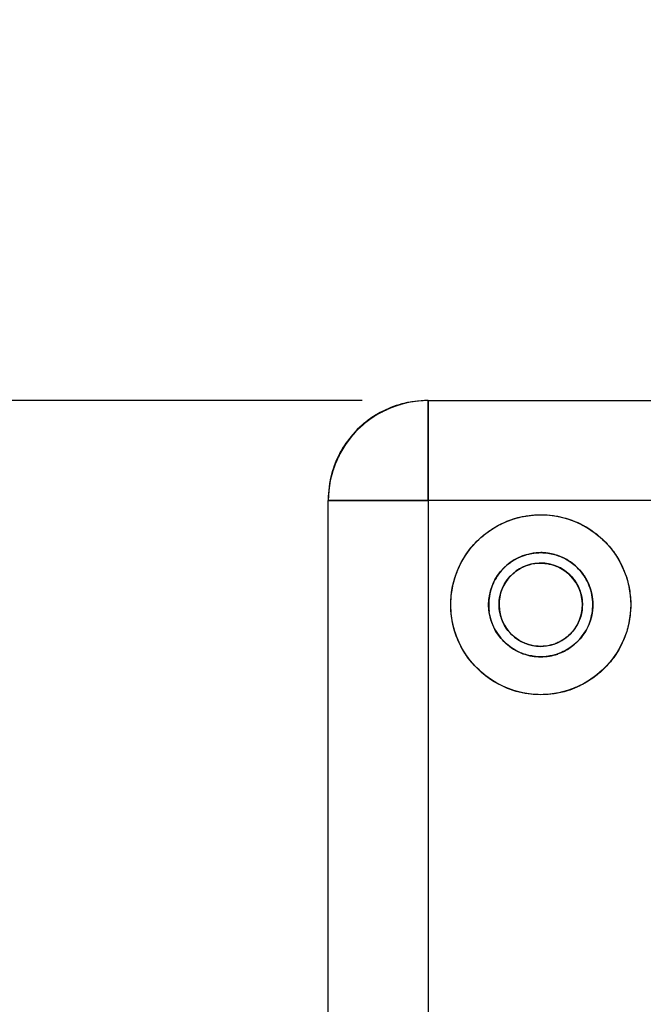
# Model space of a CAD drawing. Header units: inches. Extents: x 0.2 to 16.8, y 0.1 to 10.8.
# Tile 15 of 30: x 3 to 3.6, y 6.4 to 7.3. Entities that reach past the tile are written whole.
import ezdxf

# ---------------------------------------------------------------- set-up
doc = ezdxf.new("R2010")
doc.units = ezdxf.units.IN
doc.header["$LTSCALE"] = 0.935
doc.header["$MEASUREMENT"] = 0
doc.layers.get('0').update_dxf_attribs({"linetype": 'CONTINUOUS'})
doc.layers.add('DIMENSIONS', color=7, linetype='CONTINUOUS')
doc.styles.get("Standard").update_dxf_attribs({"font": 'txt', "width": 0.8})
doc.dimstyles.new('DIMSTYLE_1', dxfattribs={"dimtxt": 0.125, "dimasz": 0.18, "dimexe": 0.18, "dimexo": 0.0625, "dimgap": 0.09, "dimtad": 0, "dimtih": 1, "dimtoh": 1, "dimdec": 3, "dimzin": 4, "dimdsep": 46, "dimtxsty": 'STANDARD', "dimblk": '_FILLED', "dimblk1": '_FILLED', "dimblk2": '_FILLED', "dimcen": 0.09, "dimadec": 0, "dimazin": 0, "dimtp": 0.01, "dimtm": 0.01, "dimtfac": 1, "dimtdec": 3, "dimtofl": 0, "dimtmove": 0, "dimatfit": 3, "dimldrblk": '_FILLED', "dimfxl": 1, "dimtolj": 1, "dimtzin": 4, "dimarcsym": 0})

# ---------------------------------------------------------------- blocks, each defined once
blk = doc.blocks.new('_FILLED')
at = {"color": 0, "linetype": 'BYBLOCK'}
blk.add_solid([(0, 0), (-1, 0.1736), (-1, -0.1736)], dxfattribs=at)
blk = doc.blocks.new('*D3')
at = {"layer": 'DIMENSIONS', "color": 2, "linetype": 'CONTINUOUS'}
for p, q in [((2.27727, 6.93358), (2.27727, 7.29358)), ((3.3093, 6.93358), (2.15227, 6.93358)), ((3.54145, 5.74354), (2.15227, 5.74354)), ((2.27727, 5.74354), (2.27727, 5.38354))]:
    blk.add_line(p, q, dxfattribs=at)
at = {"layer": 'DIMENSIONS', "color": 2, "linetype": 'CONTINUOUS', "xscale": 0.18, "yscale": 0.18, "zscale": 0.18}
for p, rotation in [((2.27727, 6.93358), 270), ((2.27727, 5.74354), 90)]:
    blk.add_blockref('_FILLED', p, dxfattribs=dict(at, rotation=rotation))
at = {"layer": 'DIMENSIONS', "color": 2, "linetype": 'CONTINUOUS', "width": 0.8}
for s, p in [('1.190', (1.61477, 6.31297)), ('[', (2.23977, 6.31297)), ('30.23', (2.33977, 6.31297)), (']', (2.83977, 6.31297))]:
    blk.add_text(s, height=0.125, dxfattribs=at).set_placement(p)

msp = doc.modelspace()

# ---------------------------------------------------------------- linework, layer by layer
at = {"color": 9, "linetype": 'CONTINUOUS'}
for p, q in [((3.3718, 6.8391), (3.3718, 6.93358)), ((3.27731, 6.8391), (3.3718, 6.8391))]:
    msp.add_line(p, q, dxfattribs=at)
at = {"color": 3, "linetype": 'CONTINUOUS'}
for p, q in [((3.3718, 6.93358), (4.05682, 6.93358)), ((3.27731, 4.65012), (3.27731, 6.8391)), ((3.3718, 6.8391), (3.3718, 5.99339)), ((4.05682, 6.8391), (3.3718, 6.8391))]:
    msp.add_line(p, q, dxfattribs=at)
at = {"color": 7, "linetype": 'CONTINUOUS'}
for radius in [0.08504, 0.04921]:
    msp.add_circle((3.47809, 6.74067), radius, dxfattribs=at)
at = {"color": 6, "linetype": 'CONTINUOUS'}
for centre, radius, start, end in [((3.37107, 6.83978), 0.0938, 90, 180), ((3.3718, 6.8391), 0.09449, 90, 180), ((3.47806, 6.74067), 0.03937, 92.25847, 270)]:
    msp.add_arc(centre, radius, start, end, dxfattribs=at)
at = {"color": 7, "linetype": 'CONTINUOUS'}
msp.add_arc((3.47806, 6.74067), 0.03937, 270, 92.25847, dxfattribs=at)
at = {"color": 3, "linetype": 'CONTINUOUS'}
for points in [[(3.3718, 6.93358, 0.82026), (3.36364, 6.93358, 0.82026), (3.35542, 6.9325, 0.82026), (3.34747, 6.93039, 0.82026)], [(3.28057, 6.86369, 0.82026), (3.27841, 6.85565, 0.82026), (3.27731, 6.84735, 0.82026), (3.27731, 6.8391, 0.82026)]]:
    msp.add_open_spline(points, degree=3, dxfattribs=at)
at = {"linetype": 'CONTINUOUS'}
for points in [[(3.37107, 6.93358, 0.71789), (3.3632, 6.93358, 0.71789), (3.35527, 6.93257, 0.71789), (3.34758, 6.93059, 0.71789)], [(3.34758, 6.93059, 0.71789), (3.34731, 6.93052, 0.71789), (3.34704, 6.93044, 0.71789), (3.34676, 6.93037, 0.71789)], [(3.32437, 6.92112, 0.71789), (3.31794, 6.91743, 0.71789), (3.31196, 6.91298, 0.71789), (3.30658, 6.90789, 0.71789)], [(3.32568, 6.92187, 0.71789), (3.32524, 6.92162, 0.71789), (3.3248, 6.92138, 0.71789), (3.32437, 6.92112, 0.71789)], [(3.30494, 6.90631, 0.71789), (3.29957, 6.90097, 0.71789), (3.29485, 6.89497, 0.71789), (3.29091, 6.88849, 0.71789)], [(3.30658, 6.90789, 0.71789), (3.30603, 6.90737, 0.71789), (3.30548, 6.90684, 0.71789), (3.30494, 6.90631, 0.71789)], [(3.29091, 6.88849, 0.71789), (3.29065, 6.88805, 0.71789), (3.29039, 6.88762, 0.71789), (3.29013, 6.88718, 0.71789)], [(3.28049, 6.86412, 0.71789), (3.27836, 6.85617, 0.71789), (3.27727, 6.84795, 0.71789), (3.27727, 6.83978, 0.71789)], [(3.28073, 6.86499, 0.71789), (3.28065, 6.8647, 0.71789), (3.28057, 6.86441, 0.71789), (3.28049, 6.86412, 0.71789)], [(3.46145, 6.78696, 0.84585), (3.46617, 6.78865, 0.84585), (3.47115, 6.78964, 0.84585), (3.47616, 6.78984, 0.84585)], [(3.47616, 6.78984, 0.84585), (3.4768, 6.78987, 0.84585), (3.47745, 6.78988, 0.84585), (3.47809, 6.78988, 0.84585)], [(3.47809, 6.78988, 0.84585), (3.4788, 6.78988, 0.84585), (3.47951, 6.78987, 0.84585), (3.48022, 6.78983, 0.84585)], [(3.48022, 6.78983, 0.84585), (3.48459, 6.78964, 0.84585), (3.48894, 6.78884, 0.84585), (3.49311, 6.78751, 0.84585)], [(3.44741, 6.77916, 0.84585), (3.4478, 6.77947, 0.84585), (3.4482, 6.77977, 0.84585), (3.44859, 6.78007, 0.84585)], [(3.47806, 6.78004, 0.71789), (3.47863, 6.78004, 0.71789), (3.4792, 6.78003, 0.71789), (3.47976, 6.78, 0.71789)], [(3.47976, 6.78, 0.71789), (3.48375, 6.77982, 0.71789), (3.4877, 6.77903, 0.71789), (3.49144, 6.77768, 0.71789)], [(3.43587, 6.76595, 0.84585), (3.43656, 6.76711, 0.84585), (3.4373, 6.76824, 0.84585), (3.43809, 6.76934, 0.84585)], [(3.52119, 6.76442, 0.84585), (3.5228, 6.7615, 0.84585), (3.52411, 6.75842, 0.84585), (3.52509, 6.75524, 0.84585)], [(3.4293, 6.73425, 0.84585), (3.42909, 6.73585, 0.84585), (3.42896, 6.73746, 0.84585), (3.4289, 6.73908, 0.84585)], [(3.5273, 6.74049, 0.84585), (3.52728, 6.73706, 0.84585), (3.52691, 6.73362, 0.84585), (3.52619, 6.73027, 0.84585)], [(3.51693, 6.73452, 0.71789), (3.51623, 6.73016, 0.71789), (3.51481, 6.72589, 0.71789), (3.51272, 6.72199, 0.71789)], [(3.51709, 6.73563, 0.71789), (3.51704, 6.73526, 0.71789), (3.51699, 6.73489, 0.71789), (3.51693, 6.73452, 0.71789)], [(3.45034, 6.70006, 0.84585), (3.44626, 6.70287, 0.84585), (3.44258, 6.70631, 0.84585), (3.4395, 6.71018, 0.84585)], [(3.51881, 6.71306, 0.84585), (3.5159, 6.70882, 0.84585), (3.51231, 6.70501, 0.84585), (3.50825, 6.70183, 0.84585)], [(3.51978, 6.71454, 0.84585), (3.51947, 6.71404, 0.84585), (3.51914, 6.71355, 0.84585), (3.51881, 6.71306, 0.84585)], [(3.46562, 6.70331, 0.71789), (3.4654, 6.70338, 0.71789), (3.46518, 6.70346, 0.71789), (3.46496, 6.70354, 0.71789)], [(3.46096, 6.69452, 0.84585), (3.46075, 6.6946, 0.84585), (3.46055, 6.69468, 0.84585), (3.46035, 6.69476, 0.84585)]]:
    msp.add_open_spline(points, degree=3, dxfattribs=at)
at = {"color": 3, "linetype": 'CONTINUOUS'}
for points, knots in [([(3.3718, 6.93358, 0.82026), (3.3718, 6.93358, 0.83206), (3.3718, 6.92888, 0.85687), (3.3718, 6.90779, 0.88895), (3.3718, 6.87571, 0.91004), (3.3718, 6.8509, 0.91474), (3.3718, 6.8391, 0.91474)], [0, 0, 0, 0, 0.240108, 0.5, 0.759892, 1, 1, 1, 1]), ([(3.34747, 6.93039, 0.82026), (3.34393, 6.92945, 0.82026), (3.33607, 6.92687, 0.82026), (3.32862, 6.92326, 0.82026), (3.32465, 6.92098, 0.82026)], [0, 0, 0, 0, 0.444704, 1, 1, 1, 1]), ([(3.32793, 6.92278, 0.71789), (3.33088, 6.92433, 0.71789), (3.33661, 6.92696, 0.71789), (3.34259, 6.929, 0.71789), (3.34544, 6.92983, 0.71789)], [0, 0, 0, 0, 0.529285, 1, 1, 1, 1]), ([(3.32465, 6.92098, 0.82026), (3.31747, 6.91684, 0.82026), (3.30426, 6.90673, 0.82026), (3.29414, 6.89353, 0.82026), (3.29002, 6.88643, 0.82026)], [0, 0, 0, 0, 0.502172, 1, 1, 1, 1]), ([(3.29002, 6.88643, 0.82026), (3.28769, 6.8824, 0.82026), (3.28409, 6.87498, 0.82026), (3.2815, 6.86714, 0.82026), (3.28057, 6.86369, 0.82026)], [0, 0, 0, 0, 0.565343, 1, 1, 1, 1]), ([(3.3718, 6.8391, 0.91474), (3.36, 6.8391, 0.91474), (3.33518, 6.8391, 0.91004), (3.30311, 6.8391, 0.88895), (3.28201, 6.8391, 0.85687), (3.27731, 6.8391, 0.83206), (3.27731, 6.8391, 0.82026)], [0, 0, 0, 0, 0.240108, 0.5, 0.759892, 1, 1, 1, 1])]:
    msp.add_open_spline(points, degree=3, knots=knots, dxfattribs=at)
at = {"linetype": 'CONTINUOUS'}
for points, knots in [([(3.34676, 6.93037, 0.71789), (3.3433, 6.92944, 0.71789), (3.33607, 6.92706, 0.71789), (3.32919, 6.92381, 0.71789), (3.32568, 6.92187, 0.71789)], [0, 0, 0, 0, 0.472347, 1, 1, 1, 1]), ([(3.29013, 6.88718, 0.71789), (3.28772, 6.88306, 0.71789), (3.28417, 6.8758, 0.71789), (3.28161, 6.86815, 0.71789), (3.28073, 6.86499, 0.71789)], [0, 0, 0, 0, 0.593007, 1, 1, 1, 1]), ([(3.44859, 6.78007, 0.84585), (3.44965, 6.78086, 0.84585), (3.45366, 6.78361, 0.84585), (3.45809, 6.78576, 0.84585), (3.46145, 6.78696, 0.84585)], [0, 0, 0, 0, 0.271763, 1, 1, 1, 1]), ([(3.49311, 6.78751, 0.84585), (3.49705, 6.78624, 0.84585), (3.50203, 6.78394, 0.84585), (3.50649, 6.78088, 0.84585), (3.50754, 6.7801, 0.84585)], [0, 0, 0, 0, 0.759164, 1, 1, 1, 1]), ([(3.43809, 6.76934, 0.84585), (3.43935, 6.7711, 0.84585), (3.44223, 6.7746, 0.84585), (3.44556, 6.77768, 0.84585), (3.44741, 6.77916, 0.84585)], [0, 0, 0, 0, 0.476708, 1, 1, 1, 1]), ([(3.45156, 6.76979, 0.71789), (3.45327, 6.77134, 0.71789), (3.46094, 6.77719, 0.71789), (3.47067, 6.78004, 0.71789), (3.47806, 6.78004, 0.71789)], [0, 0, 0, 0, 0.240632, 1, 1, 1, 1]), ([(3.49144, 6.77768, 0.71789), (3.49411, 6.77672, 0.71789), (3.49838, 6.77464, 0.71789), (3.50217, 6.77186, 0.71789), (3.5036, 6.77063, 0.71789)], [0, 0, 0, 0, 0.597649, 1, 1, 1, 1]), ([(3.50754, 6.7801, 0.84585), (3.50985, 6.77838, 0.84585), (3.51381, 6.77483, 0.84585), (3.51715, 6.7707, 0.84585), (3.51853, 6.76872, 0.84585)], [0, 0, 0, 0, 0.544465, 1, 1, 1, 1]), ([(3.43121, 6.75564, 0.84585), (3.43228, 6.75899, 0.84585), (3.43382, 6.76247, 0.84585), (3.43573, 6.76573, 0.84585), (3.43587, 6.76595, 0.84585)], [0, 0, 0, 0, 0.930852, 1, 1, 1, 1]), ([(3.43963, 6.73221, 0.71789), (3.43891, 6.73549, 0.71789), (3.43828, 6.74225, 0.71789), (3.43991, 6.75186, 0.71789), (3.44366, 6.76053, 0.71789), (3.44791, 6.76624, 0.71789), (3.45079, 6.76909, 0.71789), (3.45156, 6.76979, 0.71789)], [0, 0, 0, 0, 0.24174, 0.485386, 0.705005, 0.924624, 1, 1, 1, 1]), ([(3.5036, 6.77063, 0.71789), (3.50471, 6.76968, 0.71789), (3.50775, 6.76679, 0.71789), (3.5103, 6.76343, 0.71789), (3.51171, 6.7611, 0.71789)], [0, 0, 0, 0, 0.348955, 1, 1, 1, 1]), ([(3.51853, 6.76872, 0.84585), (3.5193, 6.7676, 0.84585), (3.5202, 6.76618, 0.84585), (3.52103, 6.76471, 0.84585), (3.52119, 6.76442, 0.84585)], [0, 0, 0, 0, 0.805544, 1, 1, 1, 1]), ([(3.51171, 6.7611, 0.71789), (3.51186, 6.76085, 0.71789), (3.51215, 6.76037, 0.71789), (3.51243, 6.75988, 0.71789), (3.51256, 6.75964, 0.71789)], [0, 0, 0, 0, 0.51459, 1, 1, 1, 1]), ([(3.51256, 6.75964, 0.71789), (3.51388, 6.75724, 0.71789), (3.51562, 6.75308, 0.71789), (3.51664, 6.74872, 0.71789), (3.51692, 6.747, 0.71789)], [0, 0, 0, 0, 0.612827, 1, 1, 1, 1]), ([(3.4289, 6.73908, 0.84585), (3.42886, 6.74024, 0.84585), (3.42888, 6.74559, 0.84585), (3.42981, 6.75116, 0.84585), (3.43113, 6.7554, 0.84585), (3.43121, 6.75564, 0.84585)], [0, 0, 0, 0, 0.207384, 0.95469, 1, 1, 1, 1]), ([(3.51692, 6.747, 0.71789), (3.51718, 6.74541, 0.71789), (3.51756, 6.74163, 0.71789), (3.51738, 6.73781, 0.71789), (3.51709, 6.73563, 0.71789)], [0, 0, 0, 0, 0.425808, 1, 1, 1, 1]), ([(3.52509, 6.75524, 0.84585), (3.52513, 6.75513, 0.84585), (3.52587, 6.75271, 0.84585), (3.52642, 6.75023, 0.84585), (3.52678, 6.74784, 0.84585)], [0, 0, 0, 0, 0.044852, 1, 1, 1, 1]), ([(3.52678, 6.74784, 0.84585), (3.52703, 6.74609, 0.84585), (3.52726, 6.74364, 0.84585), (3.5273, 6.74118, 0.84585), (3.5273, 6.74049, 0.84585)], [0, 0, 0, 0, 0.718896, 1, 1, 1, 1]), ([(3.43426, 6.71827, 0.84585), (3.43249, 6.72172, 0.84585), (3.43055, 6.727, 0.84585), (3.42953, 6.73252, 0.84585), (3.4293, 6.73425, 0.84585)], [0, 0, 0, 0, 0.689584, 1, 1, 1, 1]), ([(3.46496, 6.70354, 0.71789), (3.46315, 6.70417, 0.71789), (3.45469, 6.70788, 0.71789), (3.44462, 6.71748, 0.71789), (3.4405, 6.72828, 0.71789), (3.43963, 6.73221, 0.71789)], [0, 0, 0, 0, 0.145055, 0.698504, 1, 1, 1, 1]), ([(3.52619, 6.73027, 0.84585), (3.52611, 6.72988, 0.84585), (3.52581, 6.72859, 0.84585), (3.52546, 6.7273, 0.84585), (3.52519, 6.7264, 0.84585)], [0, 0, 0, 0, 0.294761, 1, 1, 1, 1]), ([(3.51272, 6.72199, 0.71789), (3.51253, 6.72165, 0.71789), (3.51033, 6.71769, 0.71789), (3.50742, 6.71414, 0.71789), (3.50433, 6.71138, 0.71789)], [0, 0, 0, 0, 0.08451, 1, 1, 1, 1]), ([(3.52519, 6.7264, 0.84585), (3.52411, 6.7228, 0.84585), (3.52237, 6.71879, 0.84585), (3.5201, 6.71504, 0.84585), (3.51978, 6.71454, 0.84585)], [0, 0, 0, 0, 0.864449, 1, 1, 1, 1]), ([(3.4395, 6.71018, 0.84585), (3.43801, 6.71205, 0.84585), (3.43618, 6.71471, 0.84585), (3.43465, 6.71752, 0.84585), (3.43426, 6.71827, 0.84585)], [0, 0, 0, 0, 0.738607, 1, 1, 1, 1]), ([(3.50433, 6.71138, 0.71789), (3.50192, 6.70921, 0.71789), (3.49799, 6.70646, 0.71789), (3.49367, 6.70449, 0.71789), (3.49225, 6.70394, 0.71789)], [0, 0, 0, 0, 0.67695, 1, 1, 1, 1]), ([(3.47806, 6.7013, 0.71789), (3.47503, 6.7013, 0.71789), (3.47081, 6.70178, 0.71789), (3.46675, 6.70293, 0.71789), (3.46562, 6.70331, 0.71789)], [0, 0, 0, 0, 0.717083, 1, 1, 1, 1]), ([(3.49225, 6.70394, 0.71789), (3.49056, 6.70328, 0.71789), (3.48593, 6.70185, 0.71789), (3.48109, 6.7013, 0.71789), (3.47806, 6.7013, 0.71789)], [0, 0, 0, 0, 0.374463, 1, 1, 1, 1]), ([(3.50825, 6.70183, 0.84585), (3.50598, 6.70006, 0.84585), (3.50145, 6.6971, 0.84585), (3.49653, 6.69497, 0.84585), (3.49418, 6.69415, 0.84585)], [0, 0, 0, 0, 0.533433, 1, 1, 1, 1]), ([(3.46035, 6.69476, 0.84585), (3.45857, 6.69544, 0.84585), (3.45513, 6.69701, 0.84585), (3.45188, 6.69899, 0.84585), (3.45034, 6.70006, 0.84585)], [0, 0, 0, 0, 0.505996, 1, 1, 1, 1]), ([(3.47809, 6.69146, 0.84585), (3.4743, 6.69146, 0.84585), (3.46847, 6.69213, 0.84585), (3.46288, 6.69381, 0.84585), (3.46096, 6.69452, 0.84585)], [0, 0, 0, 0, 0.64882, 1, 1, 1, 1]), ([(3.49418, 6.69415, 0.84585), (3.49259, 6.6936, 0.84585), (3.48734, 6.69209, 0.84585), (3.48187, 6.69146, 0.84585), (3.47809, 6.69146, 0.84585)], [0, 0, 0, 0, 0.30744, 1, 1, 1, 1])]:
    msp.add_open_spline(points, degree=3, knots=knots, dxfattribs=at)
at = {"color": 7, "linetype": 'CONTINUOUS'}
for points, knots in [([(3.44308, 6.81817), (3.44562, 6.81932), (3.44839, 6.82041), (3.4512, 6.82134), (3.45136, 6.82139)], [0, 0, 0, 0, 0.942197, 1, 1, 1, 1]), ([(3.48914, 6.82497), (3.4923, 6.82456), (3.50364, 6.82243), (3.52223, 6.81473), (3.54166, 6.79885), (3.55179, 6.78409), (3.55566, 6.77564), (3.55612, 6.77456)], [0, 0, 0, 0, 0.10925, 0.393685, 0.681679, 0.95968, 1, 1, 1, 1]), ([(3.42044, 6.8032), (3.42342, 6.80593), (3.42679, 6.80861), (3.43034, 6.81103), (3.43055, 6.81117)], [0, 0, 0, 0, 0.939617, 1, 1, 1, 1]), ([(3.40569, 6.78526), (3.4078, 6.78872), (3.41031, 6.79223), (3.41309, 6.79553), (3.41325, 6.79573)], [0, 0, 0, 0, 0.940122, 1, 1, 1, 1]), ([(3.46578, 6.78826), (3.46487, 6.78803), (3.45823, 6.78613), (3.44675, 6.78004), (3.43518, 6.76673), (3.42899, 6.75081), (3.42859, 6.73969), (3.4293, 6.73425)], [0, 0, 0, 0, 0.039223, 0.290311, 0.537884, 0.769064, 1, 1, 1, 1]), ([(3.49771, 6.69549), (3.50154, 6.69721), (3.50998, 6.70246), (3.52069, 6.71403), (3.52724, 6.7303), (3.52782, 6.74802), (3.52221, 6.76462), (3.51161, 6.77794), (3.49863, 6.78619), (3.4892, 6.78866), (3.48503, 6.7893)], [0, 0, 0, 0, 0.098979, 0.232185, 0.366538, 0.504874, 0.64322, 0.772228, 0.900563, 1, 1, 1, 1]), ([(3.39491, 6.75804), (3.39614, 6.76388), (3.398, 6.7697), (3.40046, 6.77526), (3.4005, 6.77536)], [0, 0, 0, 0, 0.98139, 1, 1, 1, 1]), ([(3.4901, 6.77809), (3.49466, 6.77664), (3.50309, 6.77209), (3.51241, 6.76156), (3.51592, 6.75246), (3.51682, 6.74756), (3.51691, 6.747)], [0, 0, 0, 0, 0.332497, 0.65412, 0.960527, 1, 1, 1, 1]), ([(3.3933, 6.73422), (3.3929, 6.7398), (3.3931, 6.74782), (3.39442, 6.75571), (3.39491, 6.75804)], [0, 0, 0, 0, 0.701112, 1, 1, 1, 1]), ([(3.56239, 6.75169), (3.56322, 6.74531), (3.56337, 6.73774), (3.5625, 6.73027), (3.56236, 6.72919)], [0, 0, 0, 0, 0.855054, 1, 1, 1, 1]), ([(3.40202, 6.70265), (3.40198, 6.70273), (3.3983, 6.71002), (3.39484, 6.72058), (3.39351, 6.73141), (3.3933, 6.73422)], [0, 0, 0, 0, 0.008476, 0.743863, 1, 1, 1, 1]), ([(3.51711, 6.73563), (3.51653, 6.73114), (3.51375, 6.72217), (3.50493, 6.71096), (3.4968, 6.70569), (3.49232, 6.70391)], [0, 0, 0, 0, 0.321533, 0.657072, 1, 1, 1, 1]), ([(3.43426, 6.71827), (3.43698, 6.71301), (3.44459, 6.70341), (3.45529, 6.69654), (3.46147, 6.69427), (3.46189, 6.69412)], [0, 0, 0, 0, 0.474051, 0.964375, 1, 1, 1, 1]), ([(3.43404, 6.66801), (3.42723, 6.67224), (3.41487, 6.68247), (3.4056, 6.6956), (3.40202, 6.70265)], [0, 0, 0, 0, 0.503229, 1, 1, 1, 1]), ([(3.49232, 6.70391), (3.49221, 6.70387), (3.48768, 6.7021), (3.48278, 6.70124), (3.47806, 6.7013)], [0, 0, 0, 0, 0.02294, 1, 1, 1, 1]), ([(3.55616, 6.70703), (3.55322, 6.70028), (3.5449, 6.68643), (3.52915, 6.67187), (3.51705, 6.66492), (3.5123, 6.66276)], [0, 0, 0, 0, 0.346519, 0.754346, 1, 1, 1, 1]), ([(3.47809, 6.69146), (3.48351, 6.69143), (3.48902, 6.69228), (3.49418, 6.69408), (3.4942, 6.69409)], [0, 0, 0, 0, 0.995544, 1, 1, 1, 1]), ([(3.47809, 6.65563), (3.47028, 6.65565), (3.45473, 6.65752), (3.44052, 6.66399), (3.43404, 6.66801)], [0, 0, 0, 0, 0.506971, 1, 1, 1, 1]), ([(3.5123, 6.66276), (3.50933, 6.66141), (3.49836, 6.6572), (3.48654, 6.65558), (3.47809, 6.65563)], [0, 0, 0, 0, 0.277635, 1, 1, 1, 1])]:
    msp.add_open_spline(points, degree=3, knots=knots, dxfattribs=at)
at = {"color": 1, "linetype": 'CONTINUOUS'}
for points in [[(3.45085, 6.82123, 0.91474), (3.45116, 6.82133, 0.91474), (3.45147, 6.82144, 0.91474), (3.45178, 6.82154, 0.91474)], [(3.47492, 6.82565, 0.91474), (3.47598, 6.82569, 0.91474), (3.47703, 6.82571, 0.91474), (3.47809, 6.82571, 0.91474)], [(3.47809, 6.82571, 0.91474), (3.48613, 6.82571, 0.91474), (3.49418, 6.82456, 0.91474), (3.50191, 6.82231, 0.91474)], [(3.41259, 6.79491, 0.91474), (3.41294, 6.79533, 0.91474), (3.41329, 6.79574, 0.91474), (3.41364, 6.79615, 0.91474)], [(3.55442, 6.77815, 0.91474), (3.55455, 6.77788, 0.91474), (3.55468, 6.77762, 0.91474), (3.55481, 6.77736, 0.91474)], [(3.55481, 6.77736, 0.91474), (3.55525, 6.77643, 0.91474), (3.55568, 6.77549, 0.91474), (3.55609, 6.77455, 0.91474)], [(3.56273, 6.73252, 0.91474), (3.56263, 6.73141, 0.91474), (3.5625, 6.7303, 0.91474), (3.56235, 6.72919, 0.91474)], [(3.45453, 6.65898, 0.91474), (3.45426, 6.65906, 0.91474), (3.45398, 6.65914, 0.91474), (3.45371, 6.65922, 0.91474)], [(3.45606, 6.65855, 0.91474), (3.45555, 6.65869, 0.91474), (3.45504, 6.65883, 0.91474), (3.45453, 6.65898, 0.91474)], [(3.50344, 6.65952, 0.91474), (3.50297, 6.65937, 0.91474), (3.50251, 6.65923, 0.91474), (3.50204, 6.65909, 0.91474)], [(3.50411, 6.65973, 0.91474), (3.50389, 6.65966, 0.91474), (3.50366, 6.65959, 0.91474), (3.50344, 6.65952, 0.91474)]]:
    msp.add_open_spline(points, degree=3, dxfattribs=at)
at = {"color": 7, "linetype": 'CONTINUOUS'}
for points in [[(3.45136, 6.82139), (3.45687, 6.82319), (3.46256, 6.82441), (3.46831, 6.82509)], [(3.46831, 6.82509), (3.47032, 6.82532), (3.47233, 6.82549), (3.47435, 6.8256)], [(3.47435, 6.8256), (3.47558, 6.82566), (3.47681, 6.82569), (3.47804, 6.82569)], [(3.47804, 6.82569), (3.48174, 6.82569), (3.48545, 6.82546), (3.48914, 6.82497)], [(3.43055, 6.81117), (3.43452, 6.81385), (3.43872, 6.8162), (3.44308, 6.81817)], [(3.41325, 6.79573), (3.41549, 6.79837), (3.4179, 6.80086), (3.42044, 6.8032)], [(3.4005, 6.77536), (3.40201, 6.77877), (3.40375, 6.78208), (3.40569, 6.78526)], [(3.47625, 6.7898), (3.47273, 6.78965), (3.46921, 6.78913), (3.46578, 6.78826)], [(3.47814, 6.78985), (3.47751, 6.78985), (3.47688, 6.78983), (3.47625, 6.7898)], [(3.47942, 6.78985), (3.47899, 6.78986), (3.47856, 6.78986), (3.47814, 6.78985)], [(3.48051, 6.78982), (3.48014, 6.78983), (3.47978, 6.78984), (3.47942, 6.78985)], [(3.48503, 6.7893), (3.48352, 6.78953), (3.48202, 6.7897), (3.48051, 6.78982)], [(3.47613, 6.77995), (3.47676, 6.77997), (3.47739, 6.77998), (3.47802, 6.77998)], [(3.47802, 6.77998), (3.48073, 6.77997), (3.48345, 6.77969), (3.48612, 6.77913)], [(3.48612, 6.77913), (3.48746, 6.77886), (3.48879, 6.77851), (3.4901, 6.77809)], [(3.46189, 6.69412), (3.46708, 6.6923), (3.47262, 6.69141), (3.47809, 6.69146)]]:
    msp.add_open_spline(points, degree=3, dxfattribs=at)
at = {"color": 1, "linetype": 'CONTINUOUS'}
for points, knots in [([(3.45178, 6.82154, 0.91474), (3.45253, 6.82178, 0.91474), (3.46004, 6.82411, 0.91474), (3.46786, 6.82539, 0.91474), (3.47492, 6.82565, 0.91474)], [0, 0, 0, 0, 0.10037, 1, 1, 1, 1]), ([(3.50191, 6.82231, 0.91474), (3.50948, 6.8201, 0.91474), (3.5171, 6.81666, 0.91474), (3.52408, 6.8122, 0.91474), (3.52441, 6.81198, 0.91474)], [0, 0, 0, 0, 0.951986, 1, 1, 1, 1]), ([(3.43114, 6.81157, 0.91474), (3.43168, 6.81193, 0.91474), (3.43784, 6.81591, 0.91474), (3.44451, 6.81909, 0.91474), (3.45085, 6.82123, 0.91474)], [0, 0, 0, 0, 0.088246, 1, 1, 1, 1]), ([(3.52441, 6.81198, 0.91474), (3.53015, 6.80826, 0.91474), (3.53671, 6.80277, 0.91474), (3.54234, 6.7964, 0.91474), (3.54341, 6.79512, 0.91474)], [0, 0, 0, 0, 0.804501, 1, 1, 1, 1]), ([(3.41364, 6.79615, 0.91474), (3.41443, 6.79707, 0.91474), (3.41964, 6.80287, 0.91474), (3.42564, 6.80793, 0.91474), (3.43114, 6.81157, 0.91474)], [0, 0, 0, 0, 0.155489, 1, 1, 1, 1]), ([(3.4007, 6.77591, 0.91474), (3.40183, 6.7784, 0.91474), (3.40526, 6.78507, 0.91474), (3.40955, 6.79124, 0.91474), (3.41259, 6.79491, 0.91474)], [0, 0, 0, 0, 0.364194, 1, 1, 1, 1]), ([(3.54341, 6.79512, 0.91474), (3.54652, 6.79139, 0.91474), (3.5504, 6.78583, 0.91474), (3.55358, 6.77986, 0.91474), (3.55442, 6.77815, 0.91474)], [0, 0, 0, 0, 0.718274, 1, 1, 1, 1]), ([(3.39366, 6.75084, 0.91474), (3.39425, 6.75573, 0.91474), (3.39604, 6.76429, 0.91474), (3.39913, 6.77247, 0.91474), (3.4007, 6.77591, 0.91474)], [0, 0, 0, 0, 0.565246, 1, 1, 1, 1]), ([(3.55609, 6.77455, 0.91474), (3.5574, 6.77153, 0.91474), (3.56014, 6.76408, 0.91474), (3.56181, 6.75629, 0.91474), (3.56241, 6.75169, 0.91474)], [0, 0, 0, 0, 0.414996, 1, 1, 1, 1]), ([(3.3944, 6.72559, 0.91474), (3.39331, 6.73164, 0.91474), (3.39271, 6.74012, 0.91474), (3.39338, 6.74855, 0.91474), (3.39366, 6.75084, 0.91474)], [0, 0, 0, 0, 0.726943, 1, 1, 1, 1]), ([(3.56241, 6.75169, 0.91474), (3.56275, 6.74912, 0.91474), (3.56329, 6.74273, 0.91474), (3.5631, 6.73632, 0.91474), (3.56273, 6.73252, 0.91474)], [0, 0, 0, 0, 0.405059, 1, 1, 1, 1]), ([(3.56235, 6.72919, 0.91474), (3.56196, 6.72634, 0.91474), (3.56054, 6.71877, 0.91474), (3.55809, 6.71144, 0.91474), (3.55619, 6.70702, 0.91474)], [0, 0, 0, 0, 0.374019, 1, 1, 1, 1]), ([(3.40196, 6.70278, 0.91474), (3.39912, 6.70849, 0.91474), (3.39635, 6.71609, 0.91474), (3.39469, 6.72396, 0.91474), (3.3944, 6.72559, 0.91474)], [0, 0, 0, 0, 0.793099, 1, 1, 1, 1]), ([(3.41567, 6.68291, 0.91474), (3.41138, 6.68756, 0.91474), (3.40656, 6.69409, 0.91474), (3.40274, 6.70121, 0.91474), (3.40196, 6.70278, 0.91474)], [0, 0, 0, 0, 0.783168, 1, 1, 1, 1]), ([(3.55619, 6.70702, 0.91474), (3.55488, 6.70398, 0.91474), (3.55133, 6.6969, 0.91474), (3.54681, 6.69038, 0.91474), (3.5439, 6.68682, 0.91474)], [0, 0, 0, 0, 0.41868, 1, 1, 1, 1]), ([(3.43354, 6.66823, 0.91474), (3.42849, 6.67133, 0.91474), (3.42233, 6.67608, 0.91474), (3.4169, 6.68159, 0.91474), (3.41567, 6.68291, 0.91474)], [0, 0, 0, 0, 0.766728, 1, 1, 1, 1]), ([(3.5439, 6.68682, 0.91474), (3.54167, 6.68409, 0.91474), (3.53607, 6.67805, 0.91474), (3.52965, 6.67288, 0.91474), (3.52577, 6.67025, 0.91474)], [0, 0, 0, 0, 0.42975, 1, 1, 1, 1]), ([(3.45371, 6.65922, 0.91474), (3.44843, 6.6608, 0.91474), (3.44156, 6.66359, 0.91474), (3.43514, 6.66725, 0.91474), (3.43354, 6.66823, 0.91474)], [0, 0, 0, 0, 0.745778, 1, 1, 1, 1]), ([(3.52577, 6.67025, 0.91474), (3.52319, 6.6685, 0.91474), (3.51627, 6.66436, 0.91474), (3.50881, 6.66124, 0.91474), (3.50411, 6.65973, 0.91474)], [0, 0, 0, 0, 0.387538, 1, 1, 1, 1]), ([(3.47809, 6.65563, 0.91474), (3.47491, 6.65563, 0.91474), (3.46838, 6.65601, 0.91474), (3.46105, 6.65728, 0.91474), (3.45692, 6.65832, 0.91474), (3.45606, 6.65855, 0.91474)], [0, 0, 0, 0, 0.427247, 0.879872, 1, 1, 1, 1]), ([(3.50204, 6.65909, 0.91474), (3.50054, 6.65865, 0.91474), (3.49578, 6.6574, 0.91474), (3.4878, 6.65601, 0.91474), (3.48126, 6.65563, 0.91474), (3.47809, 6.65563, 0.91474)], [0, 0, 0, 0, 0.192295, 0.607796, 1, 1, 1, 1])]:
    msp.add_open_spline(points, degree=3, knots=knots, dxfattribs=at)

# ---------------------------------------------------------------- dimensions: what is measured, and where the dimension line sits
at = {"layer": 'DIMENSIONS', "color": 2, "linetype": 'CONTINUOUS'}
dim = msp.add_linear_dim(base=(2.27727, 6.93358), p1=(3.54145, 5.74354), p2=(3.3093, 6.93358), angle=90, dimstyle='DIMSTYLE_1', dxfattribs=at)
dim.commit()
dim.dimension.update_dxf_attribs({"geometry": '*D3', "text_midpoint": (2.27727, 6.37547), "dimtype": 160})

doc.saveas('drawing.dxf')
